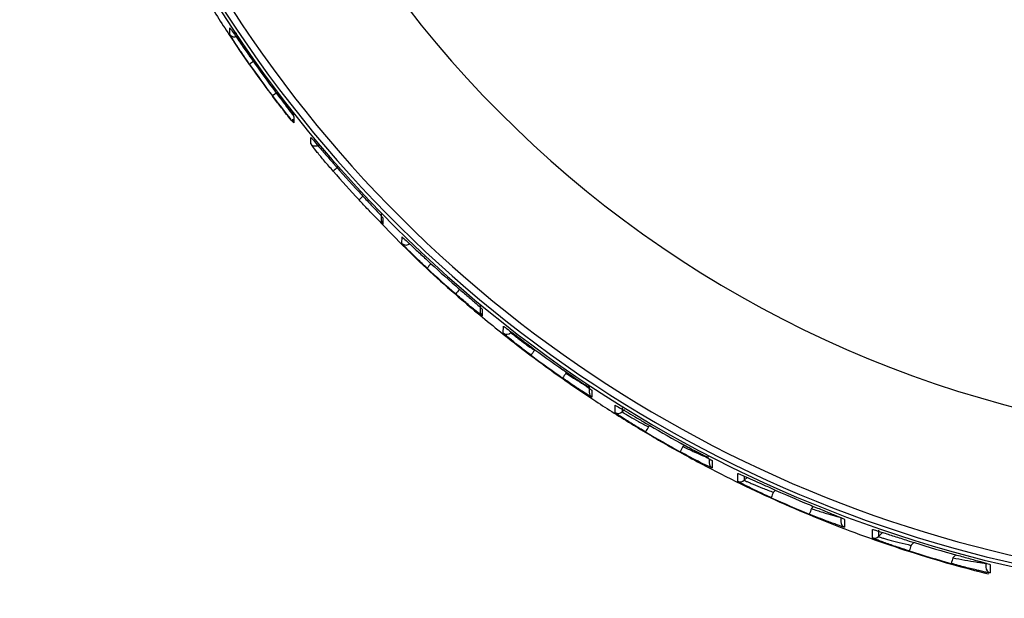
# Model space of a CAD drawing. Header units: millimetres. Extents: x -158 to 45, y -377 to 47.
# Tile 1 of 11: x -88 to -37, y -265 to -234. Entities that reach past the tile are written whole.
import ezdxf

# ---------------------------------------------------------------- set-up
doc = ezdxf.new("R2010")
doc.units = ezdxf.units.MM

msp = doc.modelspace()

# ---------------------------------------------------------------- linework, layer by layer
at = {"color": 7, "linetype": 'Continuous', "lineweight": 25}
for p, q in [((-77.084, -235.229), (-77.084, -234.893)), ((-73.75, -239.511), (-73.751, -239.846)), ((-72.863, -240.943), (-72.862, -240.611)), ((-69.184, -244.59), (-69.185, -244.922)), ((-69.099, -244.801), (-69.1, -245.132)), ((-68.106, -246.134), (-68.105, -245.796)), ((-66.59, -247.193), (-66.594, -247.197)), ((-64.028, -249.333), (-64.029, -249.671)), ((-63.919, -249.565), (-63.92, -249.903)), ((-62.821, -250.81), (-62.82, -250.455)), ((-61.162, -251.683), (-61.195, -251.717)), ((-59.554, -252.905), (-59.512, -252.862)), ((-58.338, -253.546), (-58.339, -253.9)), ((-58.203, -253.797), (-58.204, -254.152)), ((-56.995, -254.956), (-56.994, -254.577)), ((-56.623, -254.702), (-56.623, -254.915)), ((-56.623, -254.915), (-56.509, -254.802)), ((-55.185, -255.635), (-55.253, -255.703)), ((-53.451, -256.731), (-53.373, -256.654)), ((-52.087, -257.366), (-52.088, -257.58)), ((-51.924, -257.468), (-51.925, -257.847)), ((-50.597, -258.539), (-50.596, -258.131)), ((-50.254, -258.272), (-50.255, -258.482)), ((-50.254, -258.12), (-50.254, -258.132)), ((-50.255, -258.482), (-50.109, -258.337)), ((-48.852, -258.904), (-48.852, -258.904)), ((-48.622, -259.008), (-48.73, -259.116)), ((-46.752, -259.968), (-46.637, -259.854)), ((-45.223, -260.435), (-45.224, -260.653)), ((-45.029, -260.527), (-45.03, -260.935)), ((-43.57, -261.494), (-43.569, -261.058)), ((-43.258, -261.088), (-43.259, -261.424)), ((-43.259, -261.424), (-43.045, -261.211)), ((-41.408, -261.733), (-41.56, -261.885)), ((-39.378, -262.535), (-39.219, -262.377)), ((-37.658, -262.81), (-37.659, -263.03)), ((-37.43, -262.886), (-37.431, -263.322))]:
    msp.add_line(p, q, dxfattribs=at)
for centre, radius, start, end in [((-21.557, -198.161), 66.486, 165.51272, 269.85334), ((-21.557, -198.101), 66.354, 165.96855, 269.8533), ((-21.556, -198.09), 65.984, 167.3344, 269.85319), ((-21.55, -198.036), 58.496, 191.86212, 269.84862), ((-76.834, -235.064), 0.3, 213.3791, 295.9414), ((-74.402, -238.836), 2.625, 123.6262, 128.9152), ((-21.564, -198.279), 66.483, 214.95993, 216.71278), ((-21.565, -198.698), 66.483, 214.95993, 216.71278), ((-72.151, -241.693), 4.232, 125.6927, 129.8125), ((-73.515, -239.66), 0.3, 179.8516, 218.2851), ((-72.632, -240.752), 0.3, 219.5061, 313.1755), ((-68.758, -245.404), 4.221, 130.279, 134.0069), ((-21.56, -198.275), 66.488, 221.06508, 222.79844), ((-21.561, -198.691), 66.488, 221.06508, 222.79844), ((-67.019, -247.121), 4.656, 131.8705, 135.6218), ((-68.885, -244.923), 0.3, 179.8521, 224.3586), ((-67.896, -245.919), 0.3, 225.571, 314.8325), ((-62.949, -250.684), 5.044, 136.2701, 139.7364), ((-21.557, -198.693), 66.494, 227.12694, 228.86056), ((-21.556, -198.271), 66.494, 227.12694, 228.86056), ((-61.22, -252.032), 5.226, 138.0333, 141.3806), ((-63.729, -249.672), 0.3, 179.8522, 230.4269), ((-62.634, -250.574), 0.3, 231.644, 314.8323), ((-21.552, -198.267), 66.5, 233.21418, 234.96784), ((-56.623, -255.23), 5.766, 142.4641, 145.501), ((-21.553, -198.706), 66.5, 233.21418, 234.96784), ((-54.665, -256.425), 6.025, 144.2498, 147.1574), ((-58.039, -253.901), 0.3, 179.8528, 236.5581), ((-56.835, -254.703), 0.3, 237.7948, 314.8321), ((-49.421, -259.24), 6.821, 148.7636, 151.3342), ((-21.549, -198.262), 66.505, 239.39815, 241.19382), ((-21.551, -198.726), 66.505, 239.39815, 241.19382), ((-47.164, -260.275), 7.217, 150.5941, 153.0242), ((-51.788, -257.58), 0.3, 179.8537, 242.8288), ((-50.466, -258.269), 0.3, 244.1021, 314.8322), ((-41.008, -262.676), 8.503, 155.2518, 157.316), ((-21.547, -198.258), 66.51, 245.761, 247.62563), ((-21.548, -198.75), 66.51, 245.761, 247.62563), ((-38.287, -263.535), 9.185, 157.1541, 159.0657), ((-44.924, -260.654), 0.3, 179.8547, 249.3314), ((-43.471, -261.211), 0.3, 250.6631, 314.8323), ((-21.546, -198.254), 66.514, 252.40744, 254.37762), ((-30.511, -265.467), 11.615, 162.0345, 163.547), ((-21.547, -198.775), 66.514, 252.40744, 254.37762), ((-26.82, -266.125), 13.061, 164.0459, 165.3913), ((-37.359, -263.031), 0.3, 179.8552, 256.1912)]:
    msp.add_arc(centre, radius, start, end, dxfattribs=at)
for points, knots in [([(-86.58, -212.644), (-86.471, -213.15), (-86.214, -214.334), (-85.754, -216.117), (-85.2, -218.051), (-84.623, -219.855), (-83.957, -221.748), (-83.157, -223.821), (-82.266, -225.898), (-81.296, -227.958), (-80.338, -229.84), (-79.256, -231.799), (-78.112, -233.717), (-76.901, -235.594), (-75.523, -237.604), (-74.486, -238.93), (-73.903, -239.675)], [0, 0, 0, 0, 0.051495, 0.120636, 0.183361, 0.252088, 0.309462, 0.383626, 0.473811, 0.534965, 0.610789, 0.684304, 0.757965, 0.83315, 0.906356, 1, 1, 1, 1]), ([(-77.084, -234.893), (-77.08, -234.897), (-77.072, -234.903), (-76.99, -235.016), (-76.8, -235.291), (-76.457, -235.789), (-76.186, -236.179), (-76.05, -236.374)], [0, 0, 0, 0, 0.126149, 0.251404, 0.500719, 0.750246, 1, 1, 1, 1]), ([(-76.75, -235.153), (-76.752, -235.17), (-76.757, -235.222), (-76.698, -235.355), (-76.566, -235.589), (-76.343, -235.936), (-76.15, -236.219), (-76.046, -236.372)], [0, 0, 0, 0, 0.078159, 0.24536, 0.454059, 0.704852, 1, 1, 1, 1]), ([(-76.051, -236.793), (-76.187, -236.597), (-76.459, -236.204), (-76.801, -235.687), (-76.991, -235.389), (-77.073, -235.255), (-77.081, -235.238), (-77.084, -235.229)], [0, 0, 0, 0, 0.250305, 0.499701, 0.749113, 0.874681, 1, 1, 1, 1]), ([(-74.859, -238.022), (-74.717, -238.213), (-74.431, -238.594), (-74.063, -239.081), (-73.802, -239.429), (-73.767, -239.483), (-73.75, -239.511)], [0, 0, 0, 0, 0.250619, 0.50031, 0.750053, 1, 1, 1, 1]), ([(-74.62, -238.256), (-74.506, -238.416), (-74.278, -238.737), (-74.027, -239.073), (-73.876, -239.269), (-73.76, -239.416), (-73.74, -239.435), (-73.727, -239.448)], [0, 0, 0, 0, 0.24973, 0.499208, 0.626904, 0.753079, 1, 1, 1, 1]), ([(-73.751, -239.846), (-73.768, -239.83), (-73.803, -239.797), (-74.065, -239.476), (-74.433, -239.009), (-74.718, -238.631), (-74.861, -238.442)], [0, 0, 0, 0, 0.250504, 0.500149, 0.749949, 1, 1, 1, 1]), ([(-72.862, -240.611), (-72.845, -240.627), (-72.81, -240.658), (-72.54, -240.969), (-72.154, -241.418), (-71.844, -241.774), (-71.69, -241.952)], [0, 0, 0, 0, 0.250516, 0.500168, 0.749972, 1, 1, 1, 1]), ([(-71.691, -242.368), (-71.846, -242.188), (-72.156, -241.829), (-72.542, -241.361), (-72.811, -241.023), (-72.846, -240.969), (-72.863, -240.943)], [0, 0, 0, 0, 0.250588, 0.500275, 0.750039, 1, 1, 1, 1]), ([(-69.1, -245.132), (-69.119, -245.118), (-69.157, -245.09), (-69.45, -244.803), (-69.863, -244.381), (-70.185, -244.037), (-70.347, -243.864)], [0, 0, 0, 0, 0.250534, 0.50019, 0.74998, 1, 1, 1, 1]), ([(-70.345, -243.449), (-70.184, -243.623), (-69.861, -243.97), (-69.448, -244.411), (-69.156, -244.726), (-69.118, -244.776), (-69.099, -244.801)], [0, 0, 0, 0, 0.2505816, 0.5002602, 0.7500255, 1, 1, 1, 1]), ([(-69.316, -244.937), (-68.846, -245.431), (-67.467, -246.879), (-65.286, -248.844), (-62.797, -250.916), (-60.468, -252.684), (-58.521, -254.031), (-57.03, -254.996), (-56.052, -255.605), (-55.088, -256.183), (-54.119, -256.742), (-53.092, -257.313), (-51.688, -258.058), (-49.946, -258.925), (-47.873, -259.869), (-45.806, -260.727), (-43.716, -261.514), (-41.608, -262.226), (-39.537, -262.856), (-38.16, -263.21), (-37.514, -263.376)], [0, 0, 0, 0, 0.054473, 0.159789, 0.234608, 0.314168, 0.394706, 0.425252, 0.45735, 0.487704, 0.516071, 0.547725, 0.582666, 0.64457, 0.705162, 0.76682, 0.825563, 0.885574, 0.946357, 1, 1, 1, 1]), ([(-68.105, -245.796), (-68.086, -245.81), (-68.047, -245.837), (-67.746, -246.116), (-67.315, -246.52), (-66.969, -246.841), (-66.797, -247.002)], [0, 0, 0, 0, 0.250533, 0.50019, 0.74998, 1, 1, 1, 1]), ([(-66.798, -247.424), (-66.971, -247.262), (-67.317, -246.937), (-67.748, -246.514), (-68.048, -246.208), (-68.087, -246.158), (-68.106, -246.134)], [0, 0, 0, 0, 0.250582, 0.500261, 0.750026, 1, 1, 1, 1]), ([(-65.302, -248.349), (-65.123, -248.505), (-64.765, -248.817), (-64.307, -249.213), (-63.983, -249.496), (-63.941, -249.542), (-63.919, -249.565)], [0, 0, 0, 0, 0.250589, 0.500277, 0.75004, 1, 1, 1, 1]), ([(-63.92, -249.903), (-63.942, -249.891), (-63.984, -249.867), (-64.309, -249.611), (-64.767, -249.234), (-65.124, -248.925), (-65.303, -248.77)], [0, 0, 0, 0, 0.250514, 0.500166, 0.749971, 1, 1, 1, 1]), ([(-62.82, -250.455), (-62.814, -250.457), (-62.803, -250.46), (-62.689, -250.539), (-62.422, -250.737), (-61.942, -251.099), (-61.563, -251.383), (-61.374, -251.525)], [0, 0, 0, 0, 0.126162, 0.251437, 0.50077, 0.750259, 1, 1, 1, 1]), ([(-61.375, -251.964), (-61.565, -251.82), (-61.945, -251.533), (-62.421, -251.154), (-62.755, -250.878), (-62.799, -250.832), (-62.821, -250.81)], [0, 0, 0, 0, 0.250621, 0.500313, 0.750055, 1, 1, 1, 1]), ([(-62.423, -250.787), (-62.405, -250.805), (-62.379, -250.831), (-62.224, -250.956), (-62.021, -251.114), (-61.679, -251.372), (-61.357, -251.602), (-61.195, -251.717)], [0, 0, 0, 0, 0.2465347, 0.372629, 0.5003289, 0.7496991, 1, 1, 1, 1]), ([(-59.725, -252.719), (-59.529, -252.856), (-59.138, -253.129), (-58.631, -253.482), (-58.345, -253.684), (-58.221, -253.777), (-58.209, -253.79), (-58.203, -253.797)], [0, 0, 0, 0, 0.250306, 0.499703, 0.749114, 0.874686, 1, 1, 1, 1]), ([(-59.722, -252.716), (-59.606, -252.797), (-59.381, -252.954), (-59.071, -253.168), (-58.812, -253.343), (-58.611, -253.475), (-58.474, -253.555), (-58.389, -253.601), (-58.378, -253.582), (-58.374, -253.576)], [0, 0, 0, 0, 0.182374, 0.353696, 0.514663, 0.664571, 0.80337, 0.930862, 1, 1, 1, 1]), ([(-59.554, -252.905), (-59.525, -252.924), (-59.359, -253.032), (-59.03, -253.24), (-58.611, -253.495), (-58.439, -253.591), (-58.354, -253.639)], [0, 0, 0, 0, 0.0588177, 0.3342219, 0.6672657, 1, 1, 1, 1]), ([(-58.204, -254.152), (-58.21, -254.15), (-58.222, -254.148), (-58.346, -254.077), (-58.633, -253.897), (-59.14, -253.564), (-59.531, -253.293), (-59.727, -253.157)], [0, 0, 0, 0, 0.126148, 0.251402, 0.500716, 0.750244, 1, 1, 1, 1]), ([(-56.994, -254.577), (-56.963, -254.59), (-56.901, -254.617), (-56.47, -254.872), (-55.949, -255.182), (-55.586, -255.397), (-55.405, -255.505)], [0, 0, 0, 0, 0.279951, 0.559426, 0.779607, 1, 1, 1, 1]), ([(-55.406, -255.968), (-55.613, -255.845), (-56.024, -255.598), (-56.465, -255.319), (-56.732, -255.145), (-56.88, -255.045), (-56.977, -254.976), (-56.989, -254.963), (-56.995, -254.956)], [0, 0, 0, 0, 0.250031, 0.499121, 0.62462, 0.749443, 0.874851, 1, 1, 1, 1]), ([(-56.623, -254.915), (-56.618, -254.92), (-56.608, -254.931), (-56.528, -254.983), (-56.399, -255.062), (-56.168, -255.2), (-55.785, -255.418), (-55.431, -255.608), (-55.253, -255.703)], [0, 0, 0, 0, 0.120925, 0.244484, 0.371008, 0.500806, 0.749922, 1, 1, 1, 1]), ([(-53.595, -256.538), (-53.382, -256.654), (-52.958, -256.887), (-52.494, -257.139), (-52.209, -257.297), (-52.049, -257.387), (-51.943, -257.449), (-51.93, -257.462), (-51.924, -257.468)], [0, 0, 0, 0, 0.250011, 0.499156, 0.624944, 0.749472, 0.875029, 1, 1, 1, 1]), ([(-53.592, -256.534), (-53.466, -256.603), (-53.222, -256.737), (-52.884, -256.919), (-52.602, -257.067), (-52.382, -257.179), (-52.233, -257.241), (-52.144, -257.276), (-52.133, -257.255), (-52.129, -257.248)], [0, 0, 0, 0, 0.185891, 0.360736, 0.524717, 0.677064, 0.817996, 0.946955, 1, 1, 1, 1]), ([(-53.451, -256.731), (-53.268, -256.818), (-52.902, -256.992), (-52.499, -257.171), (-52.248, -257.277), (-52.16, -257.312), (-52.118, -257.329)], [0, 0, 0, 0, 0.3331498, 0.6659672, 0.8388765, 1, 1, 1, 1]), ([(-51.925, -257.847), (-51.959, -257.836), (-52.027, -257.814), (-52.49, -257.587), (-53.036, -257.306), (-53.409, -257.103), (-53.596, -257.001)], [0, 0, 0, 0, 0.279829, 0.559326, 0.779531, 1, 1, 1, 1]), ([(-50.596, -258.131), (-50.561, -258.142), (-50.49, -258.163), (-50.008, -258.381), (-49.439, -258.639), (-49.048, -258.816), (-48.852, -258.904)], [0, 0, 0, 0, 0.279826, 0.559323, 0.779515, 1, 1, 1, 1]), ([(-48.854, -259.396), (-49.076, -259.295), (-49.52, -259.092), (-50.004, -258.856), (-50.301, -258.706), (-50.467, -258.618), (-50.577, -258.557), (-50.591, -258.545), (-50.597, -258.539)], [0, 0, 0, 0, 0.250026, 0.49921, 0.625078, 0.749494, 0.875047, 1, 1, 1, 1]), ([(-50.255, -258.482), (-50.249, -258.486), (-50.236, -258.496), (-50.14, -258.543), (-49.992, -258.609), (-49.732, -258.721), (-49.308, -258.896), (-48.923, -259.043), (-48.73, -259.116)], [0, 0, 0, 0, 0.124119, 0.250425, 0.37233, 0.500652, 0.749891, 1, 1, 1, 1]), ([(-46.865, -259.761), (-46.636, -259.855), (-46.178, -260.042), (-45.671, -260.249), (-45.353, -260.38), (-45.171, -260.456), (-45.051, -260.51), (-45.036, -260.521), (-45.029, -260.527)], [0, 0, 0, 0, 0.249918, 0.499227, 0.625556, 0.749538, 0.875341, 1, 1, 1, 1]), ([(-45.03, -260.935), (-45.038, -260.935), (-45.053, -260.935), (-45.174, -260.897), (-45.354, -260.836), (-45.673, -260.721), (-46.18, -260.531), (-46.637, -260.345), (-46.866, -260.253)], [0, 0, 0, 0, 0.12619, 0.250901, 0.374833, 0.501164, 0.750441, 1, 1, 1, 1]), ([(-46.752, -259.968), (-46.553, -260.033), (-46.156, -260.163), (-45.709, -260.295), (-45.424, -260.376), (-45.323, -260.402), (-45.275, -260.414)], [0, 0, 0, 0, 0.3332058, 0.6660166, 0.8397959, 1, 1, 1, 1]), ([(-43.569, -261.058), (-43.561, -261.058), (-43.545, -261.058), (-43.418, -261.094), (-43.228, -261.152), (-42.895, -261.258), (-42.364, -261.429), (-41.888, -261.581), (-41.649, -261.657)], [0, 0, 0, 0, 0.1261104, 0.251007, 0.3748154, 0.5013508, 0.7504285, 1, 1, 1, 1]), ([(-41.651, -262.177), (-41.889, -262.1), (-42.367, -261.946), (-42.897, -261.76), (-43.23, -261.637), (-43.42, -261.564), (-43.547, -261.511), (-43.562, -261.5), (-43.57, -261.494)], [0, 0, 0, 0, 0.249824, 0.499254, 0.625744, 0.749563, 0.875377, 1, 1, 1, 1]), ([(-43.259, -261.424), (-43.252, -261.429), (-43.237, -261.437), (-43.123, -261.475), (-42.951, -261.527), (-42.653, -261.611), (-42.183, -261.736), (-41.768, -261.835), (-41.56, -261.885)], [0, 0, 0, 0, 0.123509, 0.250277, 0.371113, 0.500518, 0.750054, 1, 1, 1, 1]), ([(-39.458, -262.311), (-39.212, -262.379), (-38.72, -262.516), (-38.163, -262.668), (-37.805, -262.768), (-37.597, -262.827), (-37.456, -262.87), (-37.438, -262.881), (-37.43, -262.886)], [0, 0, 0, 0, 0.249475, 0.499165, 0.626383, 0.749621, 0.87586, 1, 1, 1, 1]), ([(-37.431, -263.322), (-37.44, -263.323), (-37.458, -263.324), (-37.6, -263.298), (-37.81, -263.252), (-38.169, -263.169), (-38.724, -263.032), (-39.214, -262.898), (-39.459, -262.831)], [0, 0, 0, 0, 0.125925, 0.251232, 0.376564, 0.502324, 0.751501, 1, 1, 1, 1]), ([(-39.378, -262.535), (-39.165, -262.575), (-38.737, -262.656), (-38.24, -262.736), (-37.92, -262.783), (-37.722, -262.809), (-37.652, -262.815), (-37.615, -262.819)], [0, 0, 0, 0, 0.2844738, 0.5696002, 0.7202576, 0.8566204, 1, 1, 1, 1])]:
    msp.add_open_spline(points, degree=3, knots=knots, dxfattribs=at)

doc.saveas('drawing.dxf')
